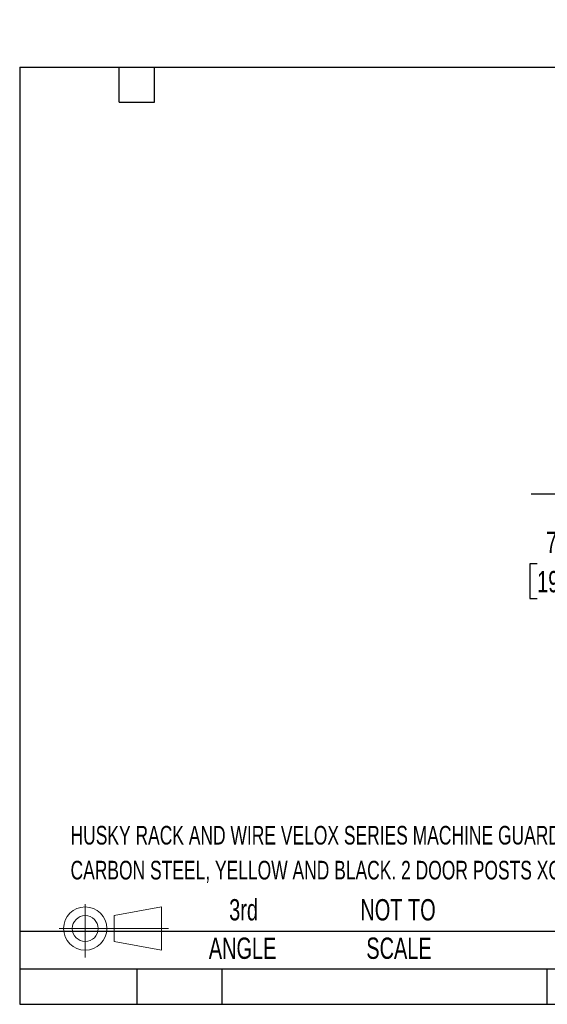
# Model space of a CAD drawing. Header units: inches. Extents: x 0.1 to 10.7, y 0.1 to 7.8.
# Tile 1 of 46: x 0.1 to 2.2, y 0.1 to 4. Entities that reach past the tile are written whole.
import ezdxf

# ---------------------------------------------------------------- set-up
doc = ezdxf.new("R2010")
doc.units = ezdxf.units.IN
doc.header["$MEASUREMENT"] = 0
doc.layers.add('DIMENSIONS', color=140, linetype='Continuous', lineweight=25)
doc.layers.add('TEXT', color=140, linetype='Continuous', lineweight=25)
doc.styles.add('SLDTEXTSTYLE0', font='TXT', dxfattribs={"width": 0.7})
doc.dimstyles.new('SLDDIMSTYLE2', dxfattribs={"dimtxt": 0.084961, "dimasz": 0.13, "dimexe": 0, "dimexo": 0.0625, "dimgap": 0.02124, "dimtad": 0, "dimtih": 1, "dimtoh": 1, "dimlfac": 24, "dimrnd": 1e-09, "dimzin": 4, "dimdsep": 46, "dimtxsty": 'SLDTEXTSTYLE0', "dimsah": 1, "dimcen": 0.09, "dimadec": 0, "dimazin": 1, "dimtfac": 1, "dimtofl": 0, "dimtmove": 0, "dimatfit": 3, "dimfxl": 0, "dimfrac": 2, "dimtolj": 1, "dimtzin": 12, "dimarcsym": 0})
doc.dimstyles.new('SLDDIMSTYLE3', dxfattribs={"dimtxt": 0.084961, "dimasz": 0.13, "dimexe": 0, "dimexo": 0.0625, "dimgap": 0.02124, "dimtad": 0, "dimtih": 1, "dimtoh": 1, "dimlfac": 24, "dimrnd": 1e-09, "dimzin": 4, "dimdsep": 46, "dimtxsty": 'SLDTEXTSTYLE0', "dimsah": 1, "dimcen": 0.09, "dimadec": 0, "dimazin": 1, "dimtfac": 1, "dimtmove": 0, "dimatfit": 0, "dimfxl": 0, "dimfrac": 2, "dimtolj": 1, "dimtzin": 12, "dimarcsym": 0})

# ---------------------------------------------------------------- blocks, each defined once
blk = doc.blocks.new('Block11')
at = {"color": 7, "linetype": 'Continuous', "lineweight": 18}
for p, q in [((0.1019, 0.2091), (0.1019, 0)), ((0.2157, 0.1641), (0.4006, 0.1981)), ((0.4006, 0.1981), (0.4006, 0.0288)), ((0.2157, 0.0628), (0.2157, 0.1641)), ((0, 0.1135), (0.4281, 0.1135)), ((0.2157, 0.0628), (0.4006, 0.0288))]:
    blk.add_line(p, q, dxfattribs=at)
for radius in [0.0846, 0.0506]:
    blk.add_circle((0.1019, 0.1135), radius, dxfattribs=at)
blk = doc.blocks.new('Block12')
at = {"color": 7, "linetype": 'Continuous'}
blk.add_blockref('Block11', (0, 0), dxfattribs=at)
blk = doc.blocks.new('_D_3')
at = {"layer": 'DIMENSIONS'}
for p, q in [((3.0825, 5.0892), (2.1162, 5.0892)), ((2.2412, 5.0892), (2.2412, 4.408)), ((2.0442, 4.2539), (2.0157, 4.2539)), ((2.0157, 4.2539), (2.0157, 4.1189)), ((2.4381, 4.2539), (2.4666, 4.2539)), ((2.4666, 4.2539), (2.4666, 4.1189)), ((2.0157, 4.1189), (2.0442, 4.1189)), ((2.2412, 2.11), (2.2412, 4.0998)), ((2.4666, 4.1189), (2.4381, 4.1189)), ((2.9784, 2.11), (2.1162, 2.11))]:
    blk.add_line(p, q, dxfattribs=at)
for points in [[(2.2412, 5.0892), (2.2212, 4.9592), (2.2612, 4.9592)], [(2.2412, 2.11), (2.2612, 2.24), (2.2212, 2.24)]]:
    blk.add_solid(points, dxfattribs=at)
at = {"layer": 'DIMENSIONS', "char_height": 0.08333, "attachment_point": 1, "style": 'SLDTEXTSTYLE0'}
for s, insert in [('71.50', (2.0796, 4.3803)), ('1816.1', (2.0442, 4.2263))]:
    blk.add_mtext(s, dxfattribs=dict(at, insert=insert))
blk = doc.blocks.new('_D_4')
at = {"layer": 'DIMENSIONS'}
for p, q in [((3.0284, 2.06), (3.0284, 1.7125)), ((3.3409, 2.06), (3.3409, 1.7125)), ((2.1394, 1.8375), (2.1108, 1.8375)), ((2.1108, 1.8375), (2.1108, 1.7024)), ((2.4625, 1.8375), (2.491, 1.8375)), ((2.491, 1.8375), (2.491, 1.7024)), ((3.0284, 1.8375), (2.5776, 1.8375)), ((3.3409, 1.8375), (3.5909, 1.8375)), ((2.1108, 1.7024), (2.1394, 1.7024)), ((2.491, 1.7024), (2.4625, 1.7024))]:
    blk.add_line(p, q, dxfattribs=at)
for points in [[(3.0284, 1.8375), (2.8984, 1.8575), (2.8984, 1.8175)], [(3.3409, 1.8375), (3.4709, 1.8175), (3.4709, 1.8575)]]:
    blk.add_solid(points, dxfattribs=at)
at = {"layer": 'DIMENSIONS', "char_height": 0.08333, "attachment_point": 1, "style": 'SLDTEXTSTYLE0'}
for s, insert in [('7.50', (2.1747, 1.9639)), ('190.5', (2.1394, 1.8099))]:
    blk.add_mtext(s, dxfattribs=dict(at, insert=insert))

msp = doc.modelspace()

# ---------------------------------------------------------------- linework, layer by layer
at = {"layer": 'TEXT'}
for p, q in [((0.11458, 3.78125), (4.92708, 3.78125)), ((0.11458, 3.78125), (0.11458, 0.11458)), ((0.50417, 3.64375), (0.50417, 3.78125)), ((0.64167, 3.64375), (0.64167, 3.78125)), ((0.50417, 3.64375), (0.64167, 3.64375)), ((4.92708, 0.39926), (0.11458, 0.39926)), ((4.92708, 0.25208), (0.11458, 0.25208)), ((0.57292, 0.25208), (0.57292, 0.11458)), ((0.90605, 0.25208), (0.90605, 0.11458)), ((2.17702, 0.25208), (2.17702, 0.11458)), ((0.11458, 0.11458), (4.92708, 0.11458))]:
    msp.add_line(p, q, dxfattribs=at)

# ---------------------------------------------------------------- block references
msp.add_blockref('Block12', (0.26921, 0.2974), dxfattribs=at)

# ---------------------------------------------------------------- texts
at = {"layer": 'TEXT', "style": 'SLDTEXTSTYLE0'}
for s, insert, char_height, attachment_point in [('HUSKY RACK AND WIRE VELOX SERIES MACHINE GUARDING DOOR, RIGHT SWING OUT, 36 X 72IN, 2 X 2IN GRID,', (0.31361, 0.81254), 0.0729167, 1), ('CARBON STEEL, YELLOW AND BLACK. 2 DOOR POSTS XG5506D AND MOUNTING HARDWARE INCLUDED.', (0.31361, 0.67595), 0.0729167, 1), ('3rd', (0.99065, 0.52614), 0.083333, 2), ('NOT TO', (1.59511, 0.52614), 0.083333, 2), ('ANGLE', (0.98681, 0.37566), 0.083333, 2), ('SCALE', (1.5989, 0.37566), 0.083333, 2)]:
    msp.add_mtext(s, dxfattribs=dict(at, insert=insert, char_height=char_height, attachment_point=attachment_point))

# ---------------------------------------------------------------- dimensions: what is measured, and where the dimension line sits
at = {"layer": 'DIMENSIONS'}
dim = msp.add_linear_dim(base=(2.24115, 2.11002), p1=(3.13252, 5.08918), p2=(3.02835, 2.11002), angle=90, dimstyle='SLDDIMSTYLE2', dxfattribs=at)
dim.commit()
dim.dimension.update_dxf_attribs({"geometry": '_D_3', "text_midpoint": (2.24115, 4.2539), "dimtype": 160})
dim = msp.add_linear_dim(base=(3.02835, 1.83746), p1=(3.34085, 2.11002), p2=(3.02835, 2.11002), dimstyle='SLDDIMSTYLE3', dxfattribs=at)
dim.commit()
dim.dimension.update_dxf_attribs({"geometry": '_D_4', "text_midpoint": (2.30094, 1.83746), "dimtype": 160})

doc.saveas('drawing.dxf')
